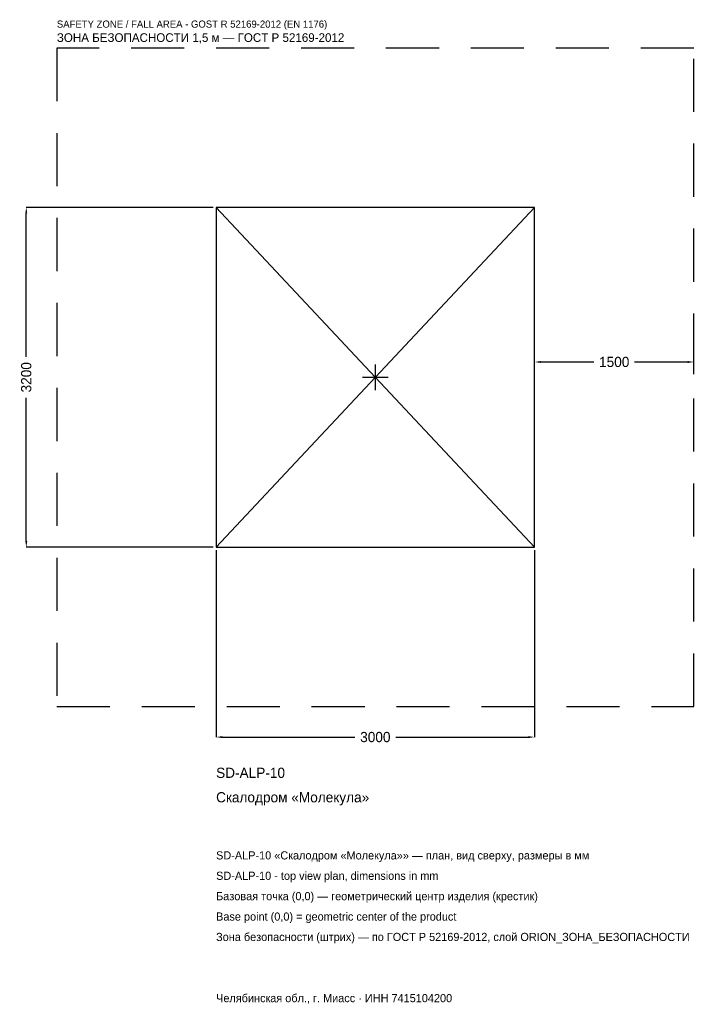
# Model space of a CAD drawing. Header units: metres. Extents: x -3350 to 3023, y -5904 to 3367.
import ezdxf

# ---------------------------------------------------------------- set-up
doc = ezdxf.new("R2010")
doc.units = ezdxf.units.M
doc.linetypes.add('DASHED', pattern=[800, 500, -300])
for name, color, linetype in [('ЗСК_ДАННЫЕ', 3, 'Continuous'), ('ЗСК_ЗОНА_БЕЗОПАСНОСТИ', 1, 'Continuous'), ('ЗСК_КОНТУР', 7, 'Continuous'), ('ЗСК_РАЗМЕРЫ', 8, 'Continuous')]:
    doc.layers.add(name, color=color, linetype=linetype)
doc.dimstyles.new('ORION', dxfattribs={"dimtxt": 96, "dimasz": 57.6, "dimexe": 1.25, "dimexo": 28.8, "dimtad": 1, "dimdec": 0, "dimcen": 2.5, "dimazin": 3, "dimtfac": 1, "dimtmove": 0, "dimatfit": 3})

# ---------------------------------------------------------------- blocks, each defined once
blk = doc.blocks.new('_CLOSEDFILLED')
at = {"color": 0, "linetype": 'BYBLOCK'}
blk.add_solid([(-1, 0.16), (0, 0), (-1, -0.16)], dxfattribs=at)
blk = doc.blocks.new('*D1')
for p, q in [((-1500, -1628.8), (-1500, -3388)), ((1500, -1628.8), (1500, -3388)), ((-1442.4, -3388), (-192, -3388)), ((192, -3388), (1442.4, -3388))]:
    blk.add_line(p, q)
at = {"layer": 'Defpoints'}
for p in [(-1500, -1600), (1500, -1600), (-1500, -3388)]:
    blk.add_point(p, dxfattribs=at)
at = {"layer": 'ЗСК_РАЗМЕРЫ', "xscale": 57.599999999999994, "yscale": 57.599999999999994, "rotation": 180}
blk.add_blockref('_CLOSEDFILLED', (-1500, -3388), dxfattribs=at)
at = {"layer": 'ЗСК_РАЗМЕРЫ', "xscale": 57.599999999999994, "yscale": 57.599999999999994}
blk.add_blockref('_CLOSEDFILLED', (1500, -3388), dxfattribs=at)
at = {"layer": 'ЗСК_РАЗМЕРЫ', "insert": (0, -3388), "char_height": 96, "attachment_point": 5}
blk.add_mtext('3000', dxfattribs=at)
blk = doc.blocks.new('*D2')
for p, q in [((-1528.8, 1600), (-3288, 1600)), ((-3288, 192), (-3288, 1542.4)), ((-3288, -1542.4), (-3288, -192)), ((-1528.8, -1600), (-3288, -1600))]:
    blk.add_line(p, q)
at = {"layer": 'Defpoints'}
for p in [(-1500, 1600), (-3288, -1600), (-1500, -1600)]:
    blk.add_point(p, dxfattribs=at)
at = {"layer": 'ЗСК_РАЗМЕРЫ', "xscale": 57.599999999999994, "yscale": 57.599999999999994}
for p, rotation in [((-3288, 1600), 90), ((-3288, -1600), 270)]:
    blk.add_blockref('_CLOSEDFILLED', p, dxfattribs=dict(at, rotation=rotation))
at = {"layer": 'ЗСК_РАЗМЕРЫ', "insert": (-3288, 0), "char_height": 96, "attachment_point": 5, "rotation": 90}
blk.add_mtext('3200', dxfattribs=at)
blk = doc.blocks.new('*D3')
for p, q in [((1500, 28.8), (1500, 144)), ((1557.6, 144), (2058, 144)), ((2442, 144), (2942.4, 144)), ((3000, 28.8), (3000, 144))]:
    blk.add_line(p, q)
at = {"layer": 'Defpoints'}
for p in [(1500, 144), (1500, 0), (3000, 0)]:
    blk.add_point(p, dxfattribs=at)
at = {"layer": 'ЗСК_РАЗМЕРЫ', "xscale": 57.599999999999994, "yscale": 57.599999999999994, "rotation": 180}
blk.add_blockref('_CLOSEDFILLED', (1500, 144), dxfattribs=at)
at = {"layer": 'ЗСК_РАЗМЕРЫ', "xscale": 57.599999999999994, "yscale": 57.599999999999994}
blk.add_blockref('_CLOSEDFILLED', (3000, 144), dxfattribs=at)
at = {"layer": 'ЗСК_РАЗМЕРЫ', "insert": (2250, 144), "char_height": 96, "attachment_point": 5}
blk.add_mtext('1500', dxfattribs=at)
blk = doc.blocks.new('ОРИОН SD-ALP-10 Скалодром Молекула')
at = {"layer": 'ЗСК_ЗОНА_БЕЗОПАСНОСТИ', "linetype": 'DASHED'}
blk.add_lwpolyline([(-3000, -3100), (3000, -3100), (3000, 3100), (-3000, 3100)], close=True, dxfattribs=at)
at = {"layer": 'ЗСК_КОНТУР'}
for p, q in [((-1500, -1600), (1500, 1600)), ((-1500, 1600), (1500, -1600))]:
    blk.add_line(p, q, dxfattribs=at)
blk.add_lwpolyline([(-1500, -1600), (1500, -1600), (1500, 1600), (-1500, 1600)], close=True, dxfattribs=at)
at = {"layer": 'ЗСК_РАЗМЕРЫ'}
for p, q in [((0, -120), (0, 120)), ((-120, 0), (120, 0))]:
    blk.add_line(p, q, dxfattribs=at)
at = {"layer": 'ЗСК_ДАННЫЕ'}
for tag, p in [('АРТИКУЛ', (-1500, -3772)), ('НАИМЕНОВАНИЕ', (-1500, -4002.4))]:
    blk.add_attdef(tag, p, '', height=96, dxfattribs=at)
at = {"layer": 'ЗСК_ДАННЫЕ', "flags": 1}
for tag, p in [('ПРОИЗВОДИТЕЛЬ', (-1500, -4232.8)), ('ТЕЛЕФОН', (-1500, -4463.2)), ('САЙТ', (-1500, -4924)), ('АДРЕС', (-1500, -5154.4)), ('РЕКВИЗИТЫ', (-1500, -5384.8)), ('ГАБАРИТЫ', (-1500, -5615.2)), ('ЗОНА_БЕЗОПАСНОСТИ', (-1500, -5845.6))]:
    blk.add_attdef(tag, p, '', height=96, dxfattribs=at)
at = {"layer": 'ЗСК_ЗОНА_БЕЗОПАСНОСТИ', "color": 1}
for s, height, p in [('SAFETY ZONE / FALL AREA - GOST R 52169-2012 (EN 1176)', 67.2, (-3000, 3292)), ('ЗОНА БЕЗОПАСНОСТИ 1,5 м — ГОСТ Р 52169-2012', 81.6, (-3000, 3157.6))]:
    blk.add_text(s, height=height, dxfattribs=at).set_placement(p)
at = {"layer": 'ЗСК_РАЗМЕРЫ'}
dim = blk.add_linear_dim(base=(-3288, -1600), p1=(-1500, -1600), p2=(-1500, 1600), angle=90, dimstyle='ORION', dxfattribs=at)
dim.commit()
dim.dimension.update_dxf_attribs({"geometry": '*D2', "text_midpoint": (-3288, 0)})
for base, p1, p2, picture, middle in [((1500, 144), (1500, 0), (3000, 0), '*D3', (2250, 144)), ((-1500, -3388), (-1500, -1600), (1500, -1600), '*D1', (0, -3388))]:
    dim = blk.add_linear_dim(base=base, p1=p1, p2=p2, dimstyle='ORION', dxfattribs=at)
    dim.commit()
    dim.dimension.update_dxf_attribs({"geometry": picture, "text_midpoint": middle})

msp = doc.modelspace()

# ---------------------------------------------------------------- block references
msp.add_blockref('ОРИОН SD-ALP-10 Скалодром Молекула', (0, 0)).add_auto_attribs({'АРТИКУЛ': 'SD-ALP-10', 'НАИМЕНОВАНИЕ': 'Скалодром «Молекула»'})

# ---------------------------------------------------------------- texts
at = {"layer": 'ЗСК_ДАННЫЕ', "color": 3}
for s, p in [('SD-ALP-10 «Скалодром «Молекула»» — план, вид сверху, размеры в мм', (-1500, -4540)), ('SD-ALP-10 - top view plan, dimensions in mm', (-1500, -4732)), ('Челябинская обл., г. Миасс · ИНН 7415104200', (-1500, -5884))]:
    msp.add_text(s, height=76.8, dxfattribs=at).set_placement(p)
at = {"layer": 'ЗСК_ДАННЫЕ', "color": 7}
for s, p in [('Базовая точка (0,0) — геометрический центр изделия (крестик)', (-1500, -4924)), ('Base point (0,0) = geometric center of the product', (-1500, -5116))]:
    msp.add_text(s, height=76.8, dxfattribs=at).set_placement(p)
at = {"layer": 'ЗСК_ДАННЫЕ', "color": 1}
msp.add_text('Зона безопасности (штрих) — по ГОСТ Р 52169-2012, слой ORION_ЗОНА_БЕЗОПАСНОСТИ', height=76.8, dxfattribs=at).set_placement((-1500, -5308))

doc.saveas('drawing.dxf')
